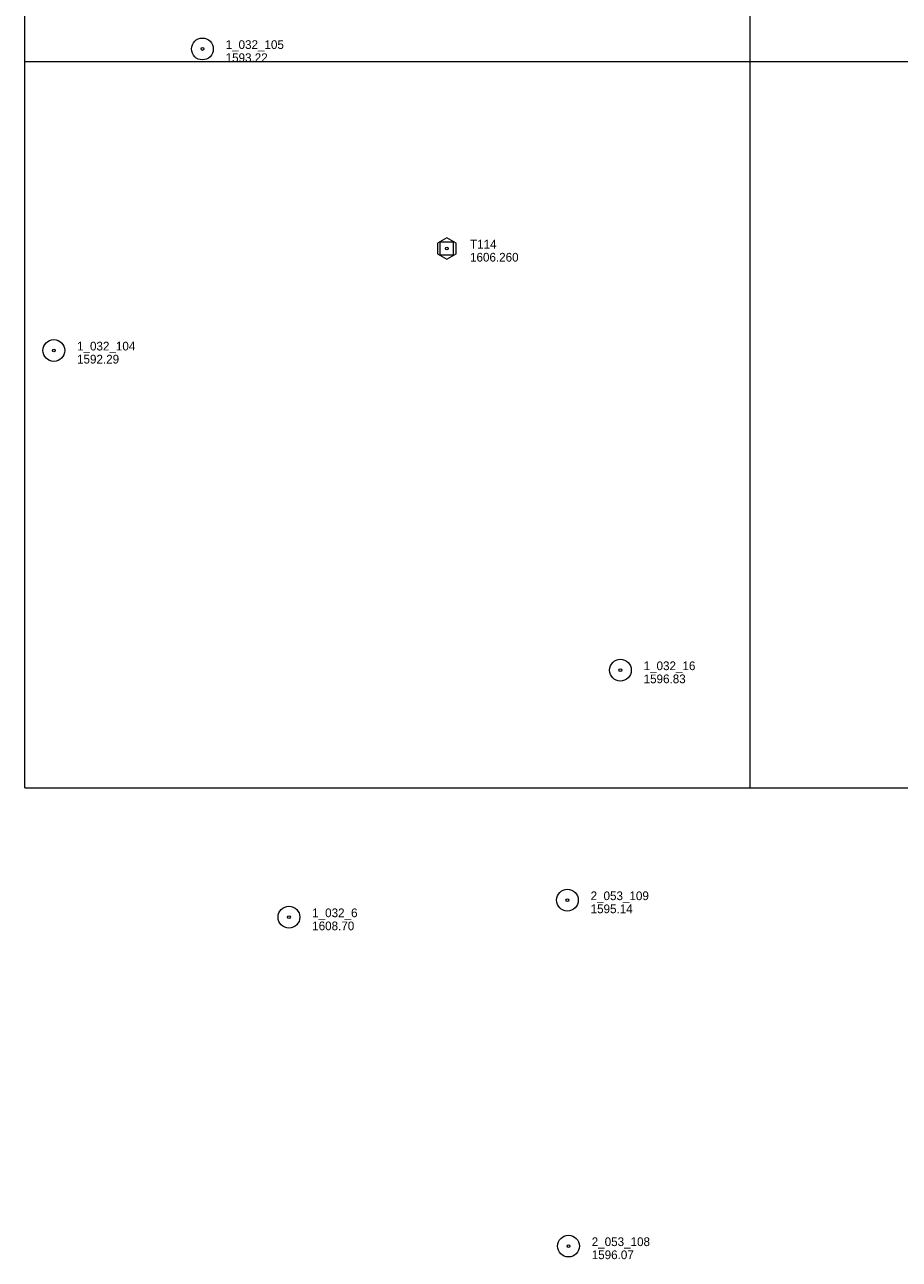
# Model space of a CAD drawing. Header units: feet. Extents: x 388000 to 390009, y 101675 to 103009.
# Tile 1 of 4: x 388000 to 388603, y 101675 to 102525. Entities that reach past the tile are written whole.
import ezdxf

# ---------------------------------------------------------------- set-up
doc = ezdxf.new("R2010")
doc.units = ezdxf.units.FT
doc.header["$MEASUREMENT"] = 0
for name, color, linetype, lineweight in [('E_MAP_Control', 251, 'Continuous', 0), ('E_MAP_GridLines', 251, 'Continuous', 0), ('E_MAP_PassPoints', 40, 'Continuous', 0)]:
    doc.layers.add(name, color=color, linetype=linetype, lineweight=lineweight)
doc.styles.add('Style-IGR_FONT_0', font='IGR_FONT_0.shx')

# ---------------------------------------------------------------- blocks, each defined once
blk = doc.blocks.new('TP')
at = {"layer": 'E_MAP_Control', "color": 161, "linetype": 'Continuous', "lineweight": 0, "flags": 128}
for points in [[(-6.41, 3.76), (-6.41, -3.63), (0.05, -7.36), (6.44, -3.69), (6.44, 3.64), (-0.08, 7.36)], [(-4.5, -4.5), (-4.5, 4.5), (4.5, 4.5), (4.5, -4.5)]]:
    blk.add_lwpolyline(points, close=True, dxfattribs=at)
at = {"layer": 'E_MAP_Control', "color": 161, "linetype": 'Continuous', "lineweight": 0}
blk.add_circle((0, 0), 0.871, dxfattribs=at)
blk = doc.blocks.new('PP')
at = {"layer": 'E_MAP_PassPoints', "color": 40, "linetype": 'Continuous', "lineweight": 0}
for radius in [7.5, 0.96]:
    blk.add_circle((0, 0), radius, dxfattribs=at)

msp = doc.modelspace()

# ---------------------------------------------------------------- linework, layer by layer
at = {"layer": 'E_MAP_GridLines', "color": 161, "linetype": 'Continuous', "lineweight": 0}
for p, q in [((388000, 102000), (388000, 103000)), ((388500, 102000), (388500, 103000)), ((388000, 102500), (389000, 102500)), ((388000, 102000), (389000, 102000))]:
    msp.add_line(p, q, dxfattribs=at)

# ---------------------------------------------------------------- block references
at = {"layer": 'E_MAP_Control', "color": 161, "linetype": 'Continuous', "lineweight": 0}
msp.add_blockref('TP', (388290.89, 102371.34), dxfattribs=at)
at = {"layer": 'E_MAP_PassPoints', "color": 40, "linetype": 'Continuous', "lineweight": 0}
for p in [(388122.47, 102508.74), (388020.08, 102301.15), (388410.51, 102081.02), (388373.98, 101922.66), (388182.13, 101910.92), (388374.76, 101684.45)]:
    msp.add_blockref('PP', p, dxfattribs=at)

# ---------------------------------------------------------------- texts
at = {"layer": 'E_MAP_Control', "color": 161, "linetype": 'Continuous', "lineweight": 0, "style": 'Style-IGR_FONT_0'}
for s, p in [('T114', (388306.89, 102371.34)), ('1606.260', (388306.89, 102362.34))]:
    msp.add_text(s, height=6, dxfattribs=at).set_placement(p)
at = {"layer": 'E_MAP_PassPoints', "color": 40, "linetype": 'Continuous', "lineweight": 0, "style": 'Style-IGR_FONT_0'}
for s, p in [('1_032_105', (388138.47, 102508.74)), ('1593.22', (388138.47, 102499.74)), ('1_032_104', (388036.08, 102301.15)), ('1592.29', (388036.08, 102292.15)), ('1_032_16', (388426.51, 102081.02)), ('1596.83', (388426.51, 102072.02)), ('2_053_109', (388389.98, 101922.66)), ('1_032_6', (388198.13, 101910.92)), ('1595.14', (388389.98, 101913.66)), ('1608.70', (388198.13, 101901.92)), ('2_053_108', (388390.76, 101684.45)), ('1596.07', (388390.76, 101675.45))]:
    msp.add_text(s, height=6, dxfattribs=at).set_placement(p)

doc.saveas('drawing.dxf')
